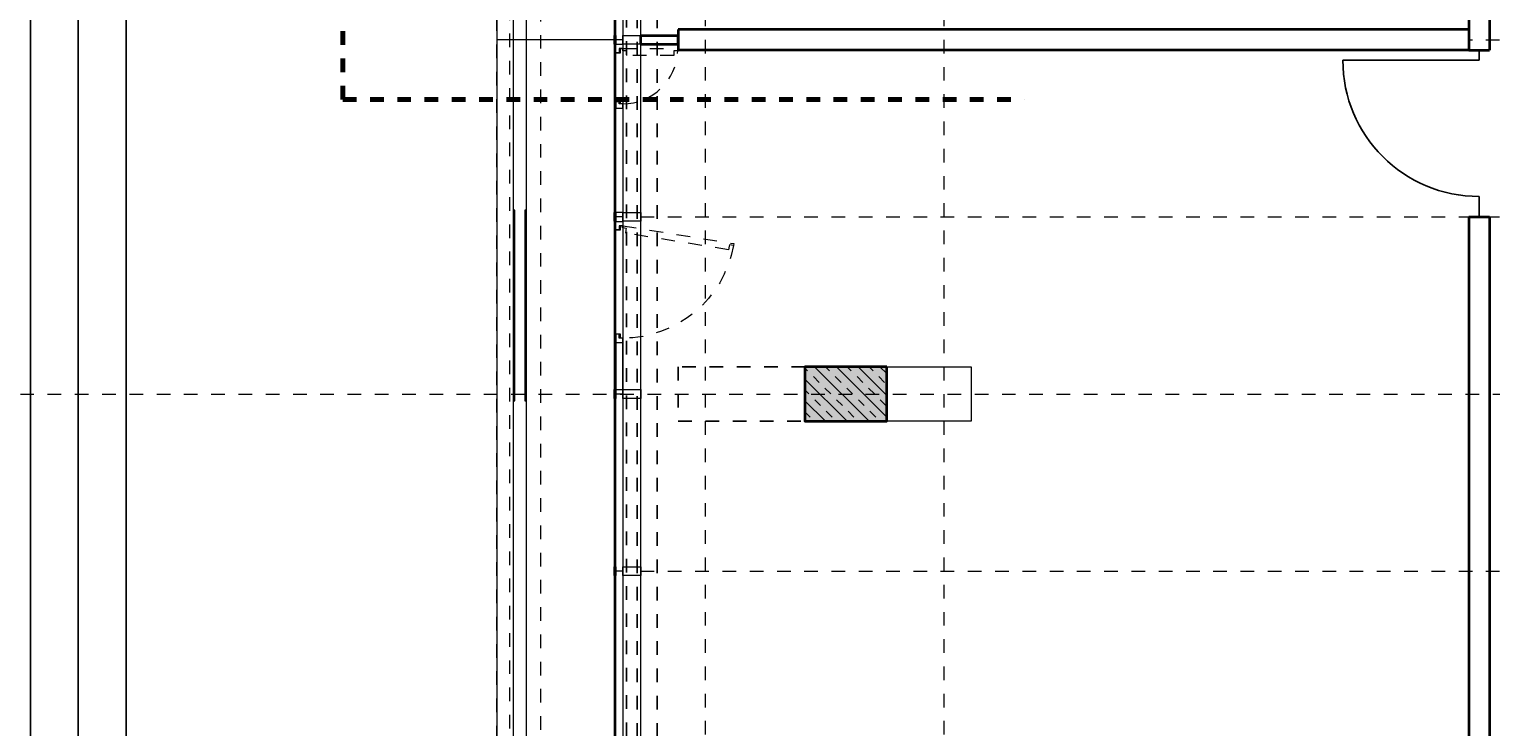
# Model space of a CAD drawing. Header units: metres. Extents: x -13 to 93, y -119 to 25.
# Tile 6 of 256: x -4.96 to 5.76, y -106.64 to -101.52. Entities that reach past the tile are written whole.
import ezdxf

# ---------------------------------------------------------------- set-up
doc = ezdxf.new("R2010")
doc.units = ezdxf.units.M
doc.header["$LTSCALE"] = 0.00508
doc.header["$PDMODE"] = 1
doc.header["$PDSIZE"] = -2
for name, pattern in [('STYLE_05', [0.19684, 0.069505, -0.127335]), ('STYLE_06', [1.0537, 0.590515, -0.19684, 0.069505, -0.19684]), ('STYLE_11', [0.393677, 0.196838, -0.196838]), ('STYLE_14', [0.250778, 0.07164, -0.179138])]:
    doc.linetypes.add(name, pattern=pattern)
doc.layers.get('0').update_dxf_attribs({"lineweight": 18})
for name, color, linetype, lineweight in [('3-3-0 AW Fassade', 7, 'Continuous', 18), ('3-3-4 AFenster', 7, 'Continuous', 25), ('3-3-8 Sonnenschutz', 7, 'Continuous', 18), ('3-4-0-2 IW GK', 7, 'Continuous', 35), ('3-4-0-5 Trennwand', 7, 'Continuous', 35), ('3-4-3-1 IStützenBeton', 7, 'Continuous', 35), ('3-4-4 ITüren', 7, 'Continuous', 25), ('3-4-9 WSonstiges VED', 7, 'STYLE_11', 25), ('3-5-1-2 DeckenSprung VED', 7, 'STYLE_11', 25), ('3-5-9 DeckenSonstig VED', 7, 'STYLE_11', 25), ('Ans-Kante', 7, 'Continuous', 18), ('Bemaßung', 7, 'Continuous', 18), ('Plan-Achse', 1, 'STYLE_06', 18), ('Plan-Achsen-Fassade', 1, 'STYLE_06', 18), ('Plan-Schnittlinien', 7, 'STYLE_06', 70)]:
    doc.layers.add(name, color=color, linetype=linetype, lineweight=lineweight)
doc.layers.get('0').freeze()
doc.styles.add('Arial', font='ARIAL.TTF')
doc.dimstyles.new('MTZ_200', dxfattribs={"dimtxt": 0.075762, "dimasz": 0.000706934, "dimexe": 0.001, "dimexo": 0.003, "dimgap": 0.0001, "dimtad": 1, "dimdec": 4, "dimzin": 11, "dimtxsty": 'Arial', "dimblk": 'VW_SLASH', "dimcen": 0, "dimdle": 0.001, "dimazin": 0, "dimtfac": 1, "dimtdec": 4, "dimtix": 1, "dimtmove": 0, "dimatfit": 0, "dimldrblk": 'VW_FILLEDARROW', "dimfxl": 0, "dimfrac": 2, "dimtolj": 1, "dimtzin": 11, "dimarcsym": 0})

# ---------------------------------------------------------------- blocks, each defined once
blk = doc.blocks.new('TÜR_1.00 in 1.30 Feld')
at = {"layer": '3-4-4 ITüren', "linetype": 'Continuous', "lineweight": 5}
for p in [(0, 0), (1.225, 0)]:
    blk.add_point(p, dxfattribs=at)
blk.add_wipeout([(0.075, 1), (0.124, 0.999), (0.173, 0.995), (0.222, 0.989), (0.27, 0.981), (0.318, 0.97), (0.365, 0.957), (0.412, 0.942), (0.458, 0.924), (0.503, 0.904), (0.546, 0.882), (0.589, 0.858), (0.631, 0.831), (0.671, 0.803), (0.709, 0.773), (0.747, 0.741), (0.782, 0.707), (0.816, 0.672), (0.848, 0.634), (0.878, 0.596), (0.906, 0.556), (0.933, 0.514), (0.957, 0.471), (0.979, 0.428), (0.999, 0.383), (1.017, 0.337), (1.032, 0.29), (1.045, 0.243), (1.056, 0.195), (1.064, 0.147), (1.07, 0.098), (1.074, 0.049), (1.075, 0), (0.075, 0)]).dxf.layer = '3-4-4 ITüren'
at = {"layer": '3-4-4 ITüren'}
for p, q in [((0.075, 0), (0.075, 1)), ((0.075, 0), (0, 0)), ((1.225, 0), (1.075, 0))]:
    blk.add_line(p, q, dxfattribs=at)
blk.add_arc((0.075, 0), 1, 0, 90, dxfattribs=at)
blk = doc.blocks.new('S_Profil_Fassade_Büro')
at = {"layer": '3-3-0 AW Fassade', "color": 7}
blk.add_line((-0.132, 0), (-0.195, 0), dxfattribs=at)
for points in [[(-0.195, 0.0325), (-0.182, 0.0325), (-0.182, -0.0325), (-0.195, -0.0325)], [(-0.132, 0.0325), (0, 0.0325), (0, -0.0325), (-0.132, -0.0325)]]:
    blk.add_lwpolyline(points, close=True, dxfattribs=at)
blk = doc.blocks.new('S_Fenster_GR_Feld')
at = {"layer": '3-3-0 AW Fassade', "color": 7}
blk.add_lwpolyline([(-0.05, 1.268), (0, 1.268), (0, 0.922), (-0.05, 0.922)], close=True, dxfattribs=at)
at = {"color": 7}
blk.add_wipeout([(-0.05, 0.095), (-0.025, 0.095), (-0.015, 0.095), (-0.015, 0.065), (0, 0.065), (0, 0.89), (-0.015, 0.89), (-0.015, 0.86), (-0.025, 0.86), (-0.05, 0.86)], dxfattribs=at).dxf.layer = '3-3-0 AW Fassade'
at = {"layer": '3-3-0 AW Fassade', "color": 7}
blk.add_lwpolyline([(-0.05, 0.095), (-0.025, 0.095), (-0.015, 0.095), (-0.015, 0.065), (0, 0.065), (0, 0.89), (-0.015, 0.89), (-0.015, 0.86), (-0.025, 0.86), (-0.05, 0.86)], close=True, dxfattribs=at)
at = {"color": 7}
for points in [[(-0.025, 0.86), (-0.05, 0.86), (-0.05, 0.922), (0, 0.922), (0, 0.89), (-0.025, 0.89)], [(-0.025, 0.095), (-0.05, 0.095), (-0.05, 0.033), (0, 0.033), (0, 0.065), (-0.025, 0.065)]]:
    blk.add_wipeout(points, dxfattribs=at).dxf.layer = '3-3-0 AW Fassade'
at = {"layer": '3-3-0 AW Fassade', "color": 7}
for points in [[(-0.025, 0.86), (-0.05, 0.86), (-0.05, 0.922), (0, 0.922), (0, 0.89), (-0.025, 0.89)], [(-0.025, 0.095), (-0.05, 0.095), (-0.05, 0.033), (0, 0.033), (0, 0.065), (-0.025, 0.065)]]:
    blk.add_lwpolyline(points, close=True, dxfattribs=at)
at = {"layer": '3-3-0 AW Fassade', "color": 7, "linetype": 'STYLE_05'}
blk.add_lwpolyline([(0.022, 0.119), (0.026, 0.094), (0.027, 0.085), (-0.002, 0.08), (0, 0.065), (0.815, 0.196), (0.812, 0.211), (0.783, 0.206), (0.781, 0.216), (0.777, 0.241)], close=True, dxfattribs=at)
at = {"layer": '3-3-0 AW Fassade', "color": 7, "linetype": 'STYLE_05', "lineweight": 18}
blk.add_arc((0, 0.065), 0.825, 10.1831, 90, dxfattribs=at)
blk = doc.blocks.new('*U263')
at = {"layer": '3-5-9 DeckenSonstig VED'}
blk.add_line((10.884, -105.004), (10.884, -79.154), dxfattribs=at)
blk = doc.blocks.new('*U470')
at = {"layer": 'Ans-Kante', "color": 7, "linetype": 'Continuous'}
blk.add_line((10.884, -79.154), (10.884, -105.004), dxfattribs=at)
blk = doc.blocks.new('*U508')
at = {"layer": 'Ans-Kante', "color": 8, "linetype": 'Continuous'}
for p, q in [((11.005, -104.924), (11.005, -79.234)), ((11.098, -79.234), (11.098, -104.924))]:
    blk.add_line(p, q, dxfattribs=at)
blk = doc.blocks.new('Stütze 40_60')
at = {"layer": '3-4-3-1 IStützenBeton', "linetype": 'Continuous', "lineweight": 0}
blk.add_hatch(color=255, dxfattribs=at).paths.add_polyline_path([(-0.3, 0.2), (0.3, 0.2), (0.3, -0.2), (-0.3, -0.2)])
at = {"layer": '3-4-3-1 IStützenBeton', "linetype": 'Continuous', "lineweight": 13}
h = blk.add_hatch(dxfattribs=at)
h.set_pattern_fill('STAHLBETON_1_50', style=0, pattern_type=2)
h.set_pattern_definition([(45, (0, 0), (0.16, 0), []), (45, (0.08, 0), (0.16, 0), [0.06, -0.06])])
h.paths.add_polyline_path([(-0.3, 0.2), (0.3, 0.2), (0.3, -0.2), (-0.3, -0.2)])
at = {"layer": '3-4-3-1 IStützenBeton'}
blk.add_lwpolyline([(-0.3, 0.2), (0.3, 0.2), (0.3, -0.2), (-0.3, -0.2)], close=True, dxfattribs=at)
blk = doc.blocks.new('VW_SLASH')
at = {"color": 0, "linetype": 'ByBlock', "lineweight": -2}
blk.add_line((0, 0), (-1, 0), dxfattribs=at)
at = {"color": 0, "linetype": 'ByBlock', "lineweight": 20}
blk.add_line((0, 0), (0, 0), dxfattribs=at)
blk = doc.blocks.new('*D818')
at = {"layer": 'Bemaßung', "color": 0, "lineweight": -2}
for p, q in [((-2.003, 0.325), (-5.301, 0.325)), ((-5.3, 0.324), (-5.3, -112.074)), ((-1.693, -112.075), (-5.301, -112.075))]:
    blk.add_line(p, q, dxfattribs=at)
at = {"layer": 'Defpoints', "color": 0, "lineweight": 0}
for p in [(-2, 0.325), (-5.3, -112.075), (-1.69, -112.075)]:
    blk.add_point(p, dxfattribs=at)
at = {"layer": 'Bemaßung', "color": 0, "lineweight": -2, "xscale": 0.00070693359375, "yscale": 0.00070693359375, "zscale": 0.00070693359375}
for p, rotation in [((-5.3, 0.325), 90), ((-5.3, -112.075), 270)]:
    blk.add_blockref('VW_SLASH', p, dxfattribs=dict(at, rotation=rotation))
at = {"layer": 'Bemaßung', "color": 0, "insert": (-5.311, -55.875), "char_height": 0.00227, "attachment_point": 5, "rotation": 90, "style": 'Arial'}
blk.add_mtext('\\A1;5620m', dxfattribs=at)
blk = doc.blocks.new('VW_FILLEDARROW')
at = {"color": 0, "lineweight": -2}
blk.add_solid([(0, 0), (0, 0), (0, 0)], dxfattribs=at)
blk = doc.blocks.new('*D842')
at = {"layer": 'Bemaßung', "color": 0, "lineweight": -2}
for p, q in [((0.677, -86.415), (-4.251, -86.415)), ((-4.25, -86.416), (-4.25, -100.189)), ((-4.25, -111.584), (-4.25, -100.211)), ((0.677, -111.585), (-4.251, -111.585))]:
    blk.add_line(p, q, dxfattribs=at)
at = {"layer": 'Defpoints', "color": 0, "lineweight": 0}
for p in [(-4.25, -86.415), (0.68, -86.415), (0.68, -111.585)]:
    blk.add_point(p, dxfattribs=at)
at = {"layer": 'Bemaßung', "color": 0, "lineweight": -2, "xscale": 0.00070693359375, "yscale": 0.00070693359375, "zscale": 0.00070693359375}
for p, rotation in [((-4.25, -86.415), 90), ((-4.25, -111.585), 270)]:
    blk.add_blockref('VW_SLASH', p, dxfattribs=dict(at, rotation=rotation))
at = {"layer": 'Bemaßung', "color": 0, "insert": (-4.255, -100.2), "char_height": 0.00227, "attachment_point": 5, "rotation": 90, "style": 'Arial'}
blk.add_mtext('\\A1;1258,5m', dxfattribs=at)
blk = doc.blocks.new('*D855')
at = {"layer": 'Bemaßung', "color": 0, "lineweight": -2}
for p, q in [((-0.279, -86.415), (-4.601, -86.415)), ((-4.6, -86.416), (-4.6, -100.189)), ((-4.6, -111.584), (-4.6, -100.211)), ((-0.279, -111.585), (-4.601, -111.585))]:
    blk.add_line(p, q, dxfattribs=at)
at = {"layer": 'Defpoints', "color": 0, "lineweight": 0}
for p in [(-4.6, -86.415), (-0.276, -86.415), (-0.276, -111.585)]:
    blk.add_point(p, dxfattribs=at)
at = {"layer": 'Bemaßung', "color": 0, "lineweight": -2, "xscale": 0.00070693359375, "yscale": 0.00070693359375, "zscale": 0.00070693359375}
for p, rotation in [((-4.6, -86.415), 90), ((-4.6, -111.585), 270)]:
    blk.add_blockref('VW_SLASH', p, dxfattribs=dict(at, rotation=rotation))
at = {"layer": 'Bemaßung', "color": 0, "insert": (-4.605, -100.2), "char_height": 0.00227, "attachment_point": 5, "rotation": 90, "style": 'Arial'}
blk.add_mtext('\\A1;1258,5m', dxfattribs=at)
blk = doc.blocks.new('*D1216')
at = {"layer": 'Bemaßung', "color": 0, "lineweight": -2}
for p, q in [((-0.963, -86.085), (-4.951, -86.085)), ((-4.95, -86.086), (-4.95, -98.989)), ((-4.95, -112.074), (-4.95, -99.011)), ((-0.963, -112.075), (-4.951, -112.075))]:
    blk.add_line(p, q, dxfattribs=at)
at = {"layer": 'Defpoints', "color": 0, "lineweight": 0}
for p in [(-4.95, -86.085), (-0.96, -86.085), (-0.96, -112.075)]:
    blk.add_point(p, dxfattribs=at)
at = {"layer": 'Bemaßung', "color": 0, "lineweight": -2, "xscale": 0.00070693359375, "yscale": 0.00070693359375, "zscale": 0.00070693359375}
for p, rotation in [((-4.95, -86.085), 90), ((-4.95, -112.075), 270)]:
    blk.add_blockref('VW_SLASH', p, dxfattribs=dict(at, rotation=rotation))
at = {"layer": 'Bemaßung', "color": 0, "insert": (-4.955, -99), "char_height": 0.00227, "attachment_point": 5, "rotation": 90, "style": 'Arial'}
blk.add_mtext('\\A1;1299,5m', dxfattribs=at)
blk = doc.blocks.new('*D1221')
at = {"layer": 'Bemaßung', "color": 0, "lineweight": -2}
for p, q in [((-0.963, -86.085), (-4.951, -86.085)), ((-4.95, -86.086), (-4.95, -98.989)), ((-4.95, -112.074), (-4.95, -99.011)), ((-0.963, -112.075), (-4.951, -112.075))]:
    blk.add_line(p, q, dxfattribs=at)
at = {"layer": 'Defpoints', "color": 0, "lineweight": 0}
for p in [(-4.95, -86.085), (-0.96, -86.085), (-0.96, -112.075)]:
    blk.add_point(p, dxfattribs=at)
at = {"layer": 'Bemaßung', "color": 0, "lineweight": -2, "xscale": 0.00070693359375, "yscale": 0.00070693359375, "zscale": 0.00070693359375}
for p, rotation in [((-4.95, -86.085), 90), ((-4.95, -112.075), 270)]:
    blk.add_blockref('VW_SLASH', p, dxfattribs=dict(at, rotation=rotation))
at = {"layer": 'Bemaßung', "color": 0, "insert": (-4.955, -99), "char_height": 0.00227, "attachment_point": 5, "rotation": 90, "style": 'Arial'}
blk.add_mtext('\\A1;1299,5m', dxfattribs=at)
blk = doc.blocks.new('S_Fenster_GR_Feld_klein')
at = {"layer": '3-3-0 AW Fassade', "color": 7}
blk.add_lwpolyline([(-0.05, 1.2675), (0, 1.2675), (0, 0.9225), (-0.05, 0.9225)], close=True, dxfattribs=at)
at = {"color": 7}
blk.add_wipeout([(-0.025, 0.86), (-0.05, 0.86), (-0.05, 0.7975), (0, 0.7975), (0, 0.83), (-0.025, 0.83)], dxfattribs=at).dxf.layer = '3-3-0 AW Fassade'
at = {"layer": '3-3-0 AW Fassade', "color": 7}
blk.add_lwpolyline([(-0.025, 0.86), (-0.05, 0.86), (-0.05, 0.7975), (0, 0.7975), (0, 0.83), (-0.025, 0.83)], close=True, dxfattribs=at)
at = {"layer": '3-3-0 AW Fassade', "color": 7, "linetype": 'STYLE_05', "lineweight": 18}
blk.add_arc((0, 1.235), 0.405, 270, 357.8789, dxfattribs=at)
at = {"color": 7}
blk.add_wipeout([(-0.05, 1.205), (-0.015, 1.205), (-0.015, 1.235), (0, 1.235), (0, 0.83), (-0.015, 0.83), (-0.015, 0.86), (-0.05, 0.86)], dxfattribs=at).dxf.layer = '3-3-0 AW Fassade'
at = {"layer": '3-3-0 AW Fassade', "color": 7}
blk.add_lwpolyline([(-0.05, 1.205), (-0.015, 1.205), (-0.015, 1.235), (0, 1.235), (0, 0.83), (-0.015, 0.83), (-0.015, 0.86), (-0.05, 0.86)], close=True, dxfattribs=at)
at = {"color": 7}
blk.add_wipeout([(-0.025, 1.205), (-0.05, 1.205), (-0.05, 1.2675), (0, 1.2675), (0, 1.235), (-0.025, 1.235)], dxfattribs=at).dxf.layer = '3-3-0 AW Fassade'
at = {"color": 7, "lineweight": 18}
blk.add_wipeout([(-0.05, 0.7975), (0, 0.7975), (0, 0.0325), (-0.05, 0.0325)], dxfattribs=at).dxf.layer = '3-3-0 AW Fassade'
at = {"layer": '3-3-0 AW Fassade', "color": 7}
blk.add_lwpolyline([(-0.025, 1.205), (-0.05, 1.205), (-0.05, 1.2675), (0, 1.2675), (0, 1.235), (-0.025, 1.235)], close=True, dxfattribs=at)
at = {"layer": '3-3-0 AW Fassade', "color": 7, "linetype": 'STYLE_05'}
blk.add_lwpolyline([(0.03, 1.185), (0.03, 1.22), (0, 1.22), (0, 1.235), (0.405, 1.235), (0.405, 1.22), (0.375, 1.22), (0.375, 1.185)], close=True, dxfattribs=at)
at = {"layer": '3-3-0 AW Fassade', "color": 7, "lineweight": 18}
blk.add_lwpolyline([(-0.05, 0.7975), (0, 0.7975), (0, 0.0325), (-0.05, 0.0325)], close=True, dxfattribs=at)

msp = doc.modelspace()

# ---------------------------------------------------------------- hatches: boundary and pattern name
at = {"layer": '3-3-8 Sonnenschutz', "linetype": 'Continuous', "lineweight": 0}
for color, points in [(21, [(-1.409, -102.85), (-1.409, -104.25), (-1.399, -104.25), (-1.399, -102.85)]), (41, [(-1.326, -102.85), (-1.326, -104.25), (-1.316, -104.25), (-1.316, -102.85)])]:
    msp.add_hatch(color=color, dxfattribs=at).paths.add_polyline_path(points)

# ---------------------------------------------------------------- linework, layer by layer
at = {"layer": '3-3-0 AW Fassade'}
msp.add_lwpolyline([(-0.657, -86.415), (-0.607, -86.415), (-0.607, -111.585), (-0.657, -111.585)], close=True, dxfattribs=at)
at = {"layer": '3-3-8 Sonnenschutz', "color": 7, "linetype": 'Continuous', "lineweight": 18}
for points in [[(-1.409, -102.85), (-1.409, -104.25), (-1.399, -104.25), (-1.399, -102.85)], [(-1.326, -102.85), (-1.326, -104.25), (-1.316, -104.25), (-1.316, -102.85)]]:
    msp.add_lwpolyline(points, close=True, dxfattribs=at)
at = {"layer": '3-4-0-5 Trennwand'}
for p, q in [((5.6, -97.7), (5.6, -101.675)), ((5.75, -97.7), (5.75, -101.675)), ((5.6, -101.675), (5.75, -101.675)), ((5.6, -102.9), (5.6, -106.875)), ((5.6, -102.9), (5.75, -102.9)), ((5.75, -102.9), (5.75, -106.875))]:
    msp.add_line(p, q, dxfattribs=at)
at = {"layer": 'Ans-Kante', "color": 8, "linetype": 'Continuous'}
msp.add_line((-0.67, -86.51), (-0.67, -111.55), dxfattribs=at)
at = {"layer": 'Ans-Kante', "color": 8}
msp.add_line((-0.67, -101.6), (-1.53, -101.6), dxfattribs=at)
at = {"layer": 'Ans-Kante', "linetype": 'STYLE_14'}
msp.add_lwpolyline([(-1.434, -86.165), (-1.209, -86.165), (-1.209, -111.855), (-1.434, -111.855)], close=True, dxfattribs=at)
at = {"layer": 'Plan-Achsen-Fassade', "color": 9}
for p, q in [((-0.475, -101.6), (13.475, -101.6)), ((-0.475, -102.9), (13.475, -102.9)), ((-0.475, -105.5), (13.475, -105.5))]:
    msp.add_line(p, q, dxfattribs=at)
at = {"layer": 'Plan-Schnittlinien'}
msp.add_line((-2.65981859, -102.03722922), (-2.65981859, -101.53722922), dxfattribs=at)

# ---------------------------------------------------------------- block references
at = {"layer": '3-3-0 AW Fassade', "color": 7}
for p in [(-0.475, -102.9), (-0.475, -104.2), (-0.475, -105.5)]:
    msp.add_blockref('S_Profil_Fassade_Büro', p, dxfattribs=at)
at = {"layer": 'Ans-Kante', "color": 8}
msp.add_blockref('*U508', (-12.41363701, -6.93135892), dxfattribs=at)

# ---------------------------------------------------------------- dimensions: what is measured, and where the dimension line sits
at = {"layer": 'Bemaßung'}
dim = msp.add_linear_dim(base=(-5.3, -112.075), p1=(-2, 0.325), p2=(-1.69, -112.075), angle=90, dimstyle='MTZ_200', override={"dimtxt": 0.002273, "dimgap": 0.01, "dimdec": 3, "dimlfac": 50, "dimpost": '<>m', "dimtxsty": 'Arial', "dimtmove": 2}, dxfattribs=at)
dim.commit()
dim.dimension.update_dxf_attribs({"geometry": '*D818', "text_midpoint": (-5.31116047, -55.875)})
for picture in ['*D1216', '*D1221']:
    dim = msp.add_linear_dim(base=(-4.95, -86.085), p1=(-0.96, -112.075), p2=(-0.96, -86.085), angle=90, dimstyle='MTZ_200', override={"dimtxt": 0.002273, "dimgap": 0.005, "dimdec": 8, "dimlfac": 50, "dimpost": '<>m', "dimtxsty": 'Arial', "dimtmove": 2}, dxfattribs=at)
    dim.commit()
    dim.dimension.update_dxf_attribs({"geometry": picture, "text_midpoint": (-4.955, -99), "dimtype": 160})

# ---------------------------------------------------------------- wipeouts: each hides what was drawn before it
msp.add_wipeout([(1.33, -104), (1.95, -104), (1.95, -104.4), (1.33, -104.4)]).dxf.layer = 'Ans-Kante'

# ---------------------------------------------------------------- next in the draw order: linework, layer by layer
at = {"layer": 'Ans-Kante'}
msp.add_lwpolyline([(1.33, -104), (1.95, -104), (1.95, -104.4), (1.33, -104.4)], dxfattribs=at)

# ---------------------------------------------------------------- next in the draw order: block references
at = {"layer": '3-4-3-1 IStützenBeton', "color": 7, "xscale": -1}
msp.add_blockref('Stütze 40_60', (1.03, -104.2), dxfattribs=at)
at = {"layer": '3-4-4 ITüren', "color": 7, "xscale": -1, "rotation": 90}
msp.add_blockref('TÜR_1.00 in 1.30 Feld', (5.675, -101.675), dxfattribs=at)

# ---------------------------------------------------------------- next in the draw order: wipeouts: each hides what was drawn before it
at = {"lineweight": 5}
msp.add_wipeout([(5.6, -101.525), (5.6, -101.675), (-0.2, -101.675), (-0.2, -101.525)], dxfattribs=at).dxf.layer = '3-4-0-2 IW GK'

# ---------------------------------------------------------------- next in the draw order: linework, layer by layer
at = {"layer": '3-4-0-2 IW GK'}
for p, q in [((-0.2, -101.525), (-0.2, -101.675)), ((5.6, -101.525), (-0.2, -101.525)), ((5.6, -101.525), (5.6, -101.675)), ((5.6, -101.675), (-0.2, -101.675))]:
    msp.add_line(p, q, dxfattribs=at)
at = {"layer": 'Plan-Achse'}
msp.add_line((1.75, -118.5), (1.75, 6.75), dxfattribs=at)

# ---------------------------------------------------------------- next in the draw order: wipeouts: each hides what was drawn before it
at = {"lineweight": 5}
msp.add_wipeout([(-0.475, -101.6325), (-0.475, -101.5675), (-0.2, -101.5675), (-0.2, -101.6325)], dxfattribs=at).dxf.layer = '3-4-0-2 IW GK'

# ---------------------------------------------------------------- next in the draw order: linework, layer by layer
at = {"layer": '3-4-0-2 IW GK'}
for p, q in [((-0.475, -101.5675), (-0.2, -101.5675)), ((-0.475, -101.6325), (-0.475, -101.5675)), ((-0.2, -101.6325), (-0.2, -101.5675)), ((-0.475, -101.6325), (-0.2, -101.6325))]:
    msp.add_line(p, q, dxfattribs=at)
at = {"layer": 'Ans-Kante', "color": 8, "linetype": 'Continuous'}
msp.add_line((-0.475, -111.55), (-0.475, -86.51), dxfattribs=at)

# ---------------------------------------------------------------- next in the draw order: block references
at = {"layer": '3-3-0 AW Fassade', "color": 7}
msp.add_blockref('S_Profil_Fassade_Büro', (-0.475, -101.6), dxfattribs=at)

# ---------------------------------------------------------------- next in the draw order: block references
at = {"layer": '3-3-0 AW Fassade', "color": 7, "xscale": -1, "rotation": 180}
msp.add_blockref('S_Fenster_GR_Feld', (-0.607, -102.9), dxfattribs=at)

# ---------------------------------------------------------------- next in the draw order: linework, layer by layer
at = {"layer": '3-4-9 WSonstiges VED'}
msp.add_lwpolyline([(0.73, -104), (-0.2, -104), (-0.2, -104.4), (0.73, -104.4)], dxfattribs=at)
at = {"layer": '3-5-1-2 DeckenSprung VED', "color": 7, "linetype": 'STYLE_11'}
msp.add_line((-0.355, -86.415), (-0.355, -111.585), dxfattribs=at)
at = {"layer": '3-5-9 DeckenSonstig VED', "color": 7, "linetype": 'STYLE_05'}
for p, q in [((-0.58, -86.41), (-0.58, -111.585)), ((-0.5, -86.415), (-0.5, -111.58500009))]:
    msp.add_line(p, q, dxfattribs=at)
at = {"layer": 'Plan-Achse'}
for p, q in [((0, -118.5), (0, 6.75)), ((-9.42493716, -104.2), (50.475, -104.2))]:
    msp.add_line(p, q, dxfattribs=at)

# ---------------------------------------------------------------- next in the draw order: block references
at = {"layer": '3-5-9 DeckenSonstig VED', "color": 7}
msp.add_blockref('*U263', (-12.41363701, -6.93135892), dxfattribs=at)
at = {"layer": 'Ans-Kante', "color": 7}
msp.add_blockref('*U470', (-12.41363701, -6.93135892), dxfattribs=at)

# ---------------------------------------------------------------- next in the draw order: dimensions: what is measured, and where the dimension line sits
at = {"layer": 'Bemaßung'}
for base, p1, p2, picture, middle in [((-4.6, -86.415), (-0.276, -111.585), (-0.276, -86.415), '*D855', (-4.605, -100.2)), ((-4.25, -86.415), (0.68, -111.585), (0.68, -86.415), '*D842', (-4.255, -100.2))]:
    dim = msp.add_linear_dim(base=base, p1=p1, p2=p2, angle=90, dimstyle='MTZ_200', override={"dimtxt": 0.002273, "dimgap": 0.005, "dimdec": 8, "dimlfac": 50, "dimpost": '<>m', "dimtxsty": 'Arial', "dimtmove": 2}, dxfattribs=at)
    dim.commit()
    dim.dimension.update_dxf_attribs({"geometry": picture, "text_midpoint": middle, "dimtype": 160})

# ---------------------------------------------------------------- next in the draw order: block references
at = {"layer": '3-3-4 AFenster', "color": 7}
msp.add_blockref('S_Fenster_GR_Feld_klein', (-0.607, -102.9), dxfattribs=at)

# ---------------------------------------------------------------- next in the draw order: linework, layer by layer
at = {"layer": 'Plan-Schnittlinien'}
msp.add_line((-2.65981859, -102.03722922), (2.34018141, -102.03722922), dxfattribs=at)

doc.saveas('drawing.dxf')
